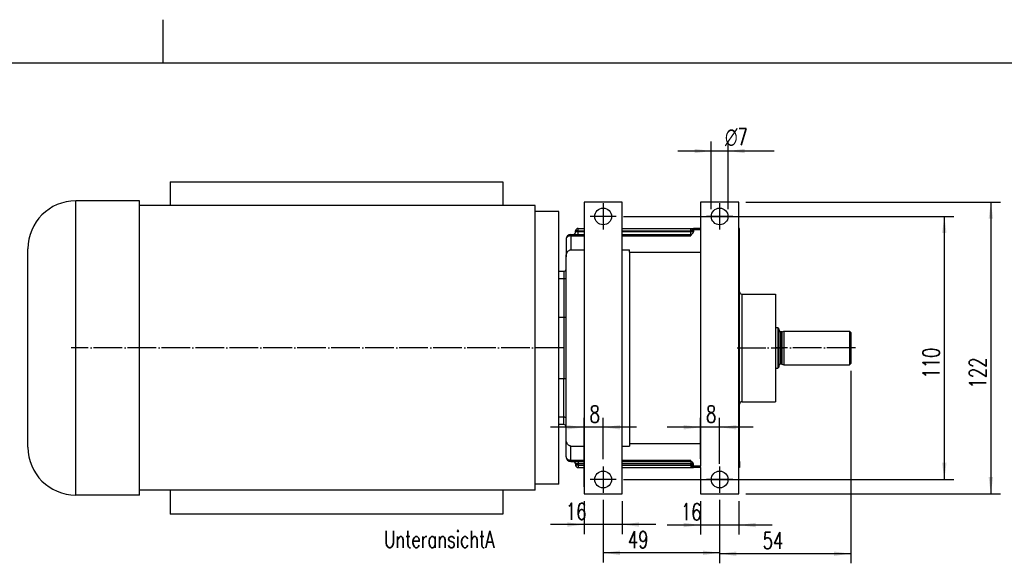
# Model space of a CAD drawing. Header units: inches. Extents: x 0 to 561, y 0 to 409.
# Tile 19 of 20: x 250 to 456, y 295 to 409. Entities that reach past the tile are written whole.
import ezdxf

# ---------------------------------------------------------------- set-up
doc = ezdxf.new("R2010")
doc.units = ezdxf.units.IN
doc.linetypes.add('DOT_CENTER', pattern=[14, 12, -1, 0, -1])
doc.layers.add('1', color=7, linetype='Continuous')
doc.styles.add('CONVERTER_11', font='txt.shx', dxfattribs={"width": 0.72})

# ---------------------------------------------------------------- blocks, each defined once
blk = doc.blocks.new('014_G239_G269_BF_B3_B14_Motor_Bgr_63_EEXDe_1_1__9', base_point=(503.5, 611.25))
at = {"color": 7, "linetype": 'Continuous'}
for p, q in [((563, 750.25), (563, 740.25)), ((563, 750.25), (702, 750.25)), ((702, 750.25), (702, 740.25)), ((550.09, 742.25), (523.5, 742.25)), ((550.09, 740.25), (550.09, 742.25)), ((752, 741.75), (736, 741.75)), ((736, 741.75), (736, 721.75)), ((752, 721.75), (752, 741.75)), ((784.7, 741.75), (784.7, 730.75)), ((800.7, 741.75), (784.7, 741.75)), ((800.7, 728.25), (800.7, 741.75)), ((550.09, 621.25), (550.09, 740.25)), ((715.5, 740.25), (550.09, 740.25)), ((715.5, 737.75), (715.5, 740.25)), ((715.5, 623.75), (715.5, 737.75)), ((725.5, 737.75), (715.5, 737.75)), ((725.5, 712.75), (725.5, 737.75)), ((732.5, 729.25), (732.5, 729.75)), ((733.5, 730.75), (736, 730.75)), ((752, 730.75), (780.7, 730.75)), ((780.7, 730.75), (781.7, 730.75)), ((781.7, 730.16), (781.7, 730.75)), ((784.7, 730.75), (781.7, 730.75)), ((781.7, 730.16), (781.7, 729.75)), ((781.7, 729.75), (781.7, 729.25)), ((784.7, 730.75), (784.7, 730.16)), ((784.7, 730.16), (784.7, 720.75)), ((801, 730.75), (800.7, 730.75)), ((801, 729.75), (801, 730.75)), ((801, 729.25), (801, 729.75)), ((801, 728.25), (801, 729.25)), ((728.5, 726.25), (728.5, 718.92)), ((730.5, 728.25), (731.5, 728.25)), ((731.5, 728.25), (733.5, 728.25)), ((733.5, 728.25), (736, 728.25)), ((752, 728.25), (780.69, 728.25)), ((780.69, 728.25), (780.69, 727.66)), ((780.69, 728.25), (780.7, 728.25)), ((800.7, 633.25), (800.7, 728.25)), ((801, 728.25), (800.7, 728.25)), ((801, 704.25), (801, 728.25)), ((503.5, 639.25), (503.5, 722.25)), ((730.5, 721.75), (736, 721.75)), ((736, 721.75), (736, 639.75)), ((752, 721.75), (755, 721.75)), ((752, 639.75), (752, 721.75)), ((755, 720.75), (755, 721.75)), ((755, 720.75), (755, 640.75)), ((755, 720.75), (784.7, 720.75)), ((784.7, 720.75), (784.7, 640.75)), ((728.5, 713.75), (728.5, 718.92)), ((727.5, 712.75), (725.5, 712.75)), ((725.5, 709.69), (725.5, 712.75)), ((728.5, 710.08), (728.5, 713.75)), ((725.5, 693.58), (725.5, 709.69)), ((728.5, 693.96), (728.5, 710.08)), ((801, 657.25), (801, 704.25)), ((802, 703.25), (816, 703.25)), ((816, 703.25), (816, 689.25)), ((725.5, 667.92), (725.5, 693.58)), ((728.5, 667.54), (728.5, 693.96)), ((816, 689.25), (817, 689.25)), ((816, 689.25), (816, 680.75)), ((817, 689.25), (817, 672.25)), ((817.5, 688.75), (817, 689.25)), ((817.5, 688.75), (817.5, 688.15)), ((817.5, 688.15), (817.5, 673.35)), ((818.75, 687.55), (818.1, 687.55)), ((818.75, 687.55), (819.5, 687.75)), ((818.75, 687.55), (818.75, 673.95)), ((819.5, 687.75), (847, 687.75)), ((819.5, 687.75), (819.5, 673.75)), ((847.5, 687.25), (847, 687.75)), ((847, 687.75), (847, 673.75)), ((847.5, 687.25), (847.5, 674.25)), ((816, 680.75), (816, 672.25)), ((816, 672.25), (817, 672.25)), ((816, 672.25), (816, 658.25)), ((817.5, 672.75), (817, 672.25)), ((817.5, 673.35), (817.5, 672.75)), ((818.75, 673.95), (818.1, 673.95)), ((818.75, 673.95), (819.5, 673.75)), ((819.5, 673.75), (847, 673.75)), ((847.5, 674.25), (847, 673.75)), ((725.5, 651.81), (725.5, 667.92)), ((728.5, 651.42), (728.5, 667.54)), ((801, 633.25), (801, 657.25)), ((802, 658.25), (816, 658.25)), ((725.5, 648.75), (725.5, 651.81)), ((728.5, 647.75), (728.5, 651.42)), ((727.5, 648.75), (725.5, 648.75)), ((725.5, 623.75), (725.5, 648.75)), ((728.5, 642.58), (728.5, 647.75)), ((728.5, 635.25), (728.5, 642.58)), ((730.5, 639.75), (736, 639.75)), ((736, 639.75), (736, 619.75)), ((752, 619.75), (752, 639.75)), ((752, 639.75), (755, 639.75)), ((755, 640.75), (784.7, 640.75)), ((755, 640.75), (755, 639.75)), ((784.7, 640.75), (784.7, 631.34)), ((730.5, 633.25), (731.5, 633.25)), ((731.5, 633.25), (733.5, 633.25)), ((732.5, 632.25), (732.5, 631.75)), ((733.5, 633.25), (736, 633.25)), ((733.5, 630.75), (736, 630.75)), ((752, 633.25), (780.69, 633.25)), ((752, 630.75), (780.7, 630.75)), ((780.69, 633.25), (780.69, 633.84)), ((780.69, 633.25), (780.7, 633.25)), ((780.7, 630.75), (781.7, 630.75)), ((781.7, 631.75), (781.7, 632.25)), ((781.7, 631.34), (781.7, 631.75)), ((781.7, 630.75), (781.7, 631.34)), ((784.7, 630.75), (781.7, 630.75)), ((784.7, 630.75), (784.7, 631.34)), ((784.7, 630.75), (784.7, 619.75)), ((801, 633.25), (800.7, 633.25)), ((800.7, 619.75), (800.7, 633.25)), ((801, 630.75), (800.7, 630.75)), ((801, 633.25), (801, 632.25)), ((801, 632.25), (801, 631.75)), ((801, 631.75), (801, 630.75)), ((725.5, 623.75), (715.5, 623.75)), ((715.5, 621.25), (715.5, 623.75)), ((550.09, 619.25), (523.5, 619.25)), ((550.09, 619.25), (550.09, 621.25)), ((715.5, 621.25), (550.09, 621.25)), ((563, 621.25), (563, 611.25)), ((702, 621.25), (702, 611.25)), ((736, 619.75), (752, 619.75)), ((784.7, 619.75), (800.7, 619.75)), ((702, 611.25), (563, 611.25))]:
    blk.add_line(p, q, dxfattribs=at)
at = {"color": 8, "linetype": 'Continuous'}
for p, q in [((523.5, 619.25), (523.5, 742.25)), ((733.5, 729.75), (732.5, 729.75)), ((733.5, 729.25), (732.5, 729.25)), ((733.5, 729.75), (733.5, 730.75)), ((733.5, 729.75), (736, 729.75)), ((733.5, 729.25), (733.5, 729.75)), ((736, 729.25), (733.5, 729.25)), ((733.5, 728.25), (733.5, 729.25)), ((752, 729.75), (780.7, 729.75)), ((780.7, 729.25), (752, 729.25)), ((780.7, 729.75), (780.7, 729.25)), ((781.7, 729.25), (780.7, 729.25)), ((780.7, 728.25), (780.7, 729.25)), ((784.7, 730.16), (781.7, 730.16)), ((801, 729.75), (800.7, 729.75)), ((800.7, 729.25), (801, 729.25)), ((730.5, 728.25), (730.5, 727.66)), ((730.5, 727.66), (730.5, 721.75)), ((730.5, 727.66), (736, 727.66)), ((752, 727.66), (780.69, 727.66)), ((727.5, 712.75), (727.5, 709.69)), ((727.5, 709.69), (725.5, 709.69)), ((727.5, 709.69), (727.5, 693.58)), ((802, 703.25), (802, 680.75)), ((725.5, 693.58), (727.5, 693.58)), ((727.5, 693.58), (727.5, 667.92)), ((818.1, 687.55), (818.1, 673.95)), ((802, 680.75), (802, 658.25)), ((725.5, 667.92), (727.5, 667.92)), ((727.5, 651.81), (727.5, 667.92)), ((727.5, 651.81), (725.5, 651.81)), ((727.5, 648.75), (727.5, 651.81)), ((730.5, 633.84), (730.5, 639.75)), ((730.5, 633.84), (730.5, 633.25)), ((730.5, 633.84), (736, 633.84)), ((733.5, 632.25), (732.5, 632.25)), ((733.5, 631.75), (732.5, 631.75)), ((733.5, 633.25), (733.5, 632.25)), ((736, 632.25), (733.5, 632.25)), ((733.5, 632.25), (733.5, 631.75)), ((733.5, 631.75), (736, 631.75)), ((733.5, 631.75), (733.5, 630.75)), ((752, 633.84), (780.69, 633.84)), ((780.7, 632.25), (752, 632.25)), ((752, 631.75), (780.7, 631.75)), ((780.7, 633.25), (780.7, 632.25)), ((781.7, 632.25), (780.7, 632.25)), ((780.7, 631.75), (780.7, 632.25)), ((784.7, 631.34), (781.7, 631.34)), ((800.7, 632.25), (801, 632.25)), ((801, 631.75), (800.7, 631.75))]:
    blk.add_line(p, q, dxfattribs=at)
at = {"color": 7, "linetype": 'Continuous'}
for centre in [(744, 735.75), (792.7, 735.75), (744, 625.75), (792.7, 625.75)]:
    blk.add_circle(centre, 3.5, dxfattribs=at)
for centre, radius, start, end in [((523.5, 722.25), 20, 90, 180), ((731.5, 729.25), 1, 270, 0), ((733.5, 729.75), 1, 90, 180), ((780.7, 729.25), 1, 270, 0), ((730.5, 726.25), 2, 90, 180), ((801, 729.25), 1, 252.5424, 270), ((727.5, 713.75), 1, 270, 0), ((802, 704.25), 1, 180, 270), ((818.1, 688.15), 0.6, 180, 270), ((818.1, 673.35), 0.6, 90, 180), ((802, 657.25), 1, 90, 180), ((727.5, 647.75), 1, 0, 90), ((523.5, 639.25), 20, 180, 270), ((730.5, 635.25), 2, 180, 270), ((731.5, 632.25), 1, 0, 90), ((733.5, 631.75), 1, 180, 270), ((780.7, 632.25), 1, 0, 90), ((801, 632.25), 1, 90, 107.4576)]:
    blk.add_arc(centre, radius, start, end, dxfattribs=at)
at = {"color": 8, "linetype": 'Continuous'}
for points, knots in [([(780.7, 730.46), (780.7, 730.49), (780.7, 730.57), (780.7, 730.65), (780.7, 730.71), (780.7, 730.74), (780.7, 730.75)], [0, 0, 0, 0, 0.112186, 0.2167728, 0.254833, 0.2928932, 0.2928932, 0.2928932, 0.2928932]), ([(780.7, 729.75), (780.7, 729.82), (780.7, 729.94), (780.7, 730.13), (780.7, 730.3), (780.7, 730.41), (780.7, 730.46)], [0, 0, 0, 0, 0.1950903, 0.3826835, 0.5690104, 0.7071068, 0.7071068, 0.7071068, 0.7071068]), ([(781.26, 730.31), (781.23, 730.31), (781.19, 730.32), (781.12, 730.35), (781.07, 730.38), (780.99, 730.42), (780.87, 730.45), (780.77, 730.46), (780.7, 730.46)], [0, 0, 0, 0, 0.0733537, 0.1406457, 0.2044728, 0.2780075, 0.3888494, 0.5861655, 0.5861655, 0.5861655, 0.5861655]), ([(781.41, 729.75), (781.36, 729.75), (781.25, 729.75), (781.08, 729.75), (780.89, 729.75), (780.77, 729.75), (780.7, 729.75)], [0, 0, 0, 0, 0.1515365, 0.3244233, 0.5120164, 0.7071068, 0.7071068, 0.7071068, 0.7071068]), ([(781.26, 730.31), (781.29, 730.34), (781.36, 730.41), (781.47, 730.52), (781.58, 730.63), (781.66, 730.71), (781.7, 730.75)], [0, 0, 0, 0, 0.1443208, 0.2886415, 0.4567164, 0.6247913, 0.6247913, 0.6247913, 0.6247913]), ([(781.26, 730.31), (781.28, 730.23), (781.34, 730.04), (781.38, 729.86), (781.41, 729.75)], [0, 0, 0, 0, 0.2493036, 0.5779301, 0.5779301, 0.5779301, 0.5779301]), ([(781.7, 729.75), (781.69, 729.75), (781.66, 729.75), (781.61, 729.75), (781.52, 729.75), (781.45, 729.75), (781.41, 729.75)], [0, 0, 0, 0, 0.0380602, 0.0761205, 0.1685304, 0.2928932, 0.2928932, 0.2928932, 0.2928932]), ([(730.5, 727.66), (730.33, 727.66), (729.99, 727.64), (729.5, 727.49), (729.09, 727.27), (728.76, 726.98), (728.54, 726.63), (728.51, 726.37), (728.5, 726.25)], [0, 0, 0, 0, 0.519876, 1.022502, 1.493759, 1.925971, 2.321264, 2.69358, 2.69358, 2.69358, 2.69358]), ([(727.5, 709.69), (727.59, 709.7), (727.75, 709.7), (727.99, 709.74), (728.2, 709.8), (728.36, 709.87), (728.47, 709.97), (728.49, 710.05), (728.5, 710.08)], [0, 0, 0, 0, 0.259158, 0.503444, 0.719564, 0.897706, 1.034697, 1.140903, 1.140903, 1.140903, 1.140903]), ([(727.5, 693.58), (727.59, 693.58), (727.75, 693.58), (727.99, 693.62), (728.2, 693.68), (728.36, 693.76), (728.47, 693.85), (728.49, 693.93), (728.5, 693.96)], [0, 0, 0, 0, 0.259158, 0.503444, 0.719564, 0.897706, 1.034697, 1.140903, 1.140903, 1.140903, 1.140903]), ([(728.5, 667.54), (728.49, 667.57), (728.47, 667.65), (728.36, 667.74), (728.2, 667.82), (727.99, 667.88), (727.75, 667.92), (727.59, 667.92), (727.5, 667.92)], [0, 0, 0, 0, 0.106206, 0.243197, 0.421339, 0.637459, 0.881746, 1.140903, 1.140903, 1.140903, 1.140903]), ([(728.5, 651.42), (728.49, 651.45), (728.47, 651.53), (728.36, 651.63), (728.2, 651.7), (727.99, 651.76), (727.75, 651.8), (727.59, 651.8), (727.5, 651.81)], [0, 0, 0, 0, 0.106206, 0.243197, 0.421339, 0.637459, 0.881746, 1.140903, 1.140903, 1.140903, 1.140903]), ([(728.5, 635.25), (728.51, 635.13), (728.54, 634.87), (728.76, 634.52), (729.09, 634.23), (729.5, 634.01), (729.99, 633.86), (730.33, 633.84), (730.5, 633.84)], [0, 0, 0, 0, 0.372315, 0.767609, 1.19982, 1.671077, 2.173704, 2.69358, 2.69358, 2.69358, 2.69358]), ([(780.7, 631.75), (780.7, 631.68), (780.7, 631.56), (780.7, 631.37), (780.7, 631.2), (780.7, 631.09), (780.7, 631.04)], [0, 0, 0, 0, 0.1950903, 0.3826835, 0.5562196, 0.7071068, 0.7071068, 0.7071068, 0.7071068]), ([(781.41, 631.75), (781.36, 631.75), (781.25, 631.75), (781.08, 631.75), (780.89, 631.75), (780.77, 631.75), (780.7, 631.75)], [0, 0, 0, 0, 0.1515365, 0.3244233, 0.5120164, 0.7071068, 0.7071068, 0.7071068, 0.7071068]), ([(781.26, 631.19), (781.23, 631.19), (781.19, 631.18), (781.12, 631.15), (781.07, 631.12), (780.99, 631.08), (780.87, 631.05), (780.77, 631.04), (780.7, 631.04)], [0, 0, 0, 0, 0.0733537, 0.1406457, 0.2044728, 0.2780075, 0.3888494, 0.5861655, 0.5861655, 0.5861655, 0.5861655]), ([(780.7, 631.04), (780.7, 631), (780.7, 630.93), (780.7, 630.85), (780.7, 630.79), (780.7, 630.76), (780.7, 630.75)], [0, 0, 0, 0, 0.1162729, 0.2167728, 0.254833, 0.2928932, 0.2928932, 0.2928932, 0.2928932]), ([(781.26, 631.19), (781.28, 631.27), (781.34, 631.46), (781.38, 631.64), (781.41, 631.75)], [0, 0, 0, 0, 0.2493036, 0.5779301, 0.5779301, 0.5779301, 0.5779301]), ([(781.26, 631.19), (781.29, 631.16), (781.36, 631.09), (781.47, 630.98), (781.58, 630.87), (781.66, 630.79), (781.7, 630.75)], [0, 0, 0, 0, 0.1443208, 0.2886415, 0.4567164, 0.6247913, 0.6247913, 0.6247913, 0.6247913]), ([(781.7, 631.75), (781.69, 631.75), (781.66, 631.75), (781.61, 631.75), (781.52, 631.75), (781.45, 631.75), (781.41, 631.75)], [0, 0, 0, 0, 0.0380602, 0.0761205, 0.1685304, 0.2928932, 0.2928932, 0.2928932, 0.2928932])]:
    blk.add_open_spline(points, degree=3, knots=knots, dxfattribs=at)
at = {"color": 7, "linetype": 'Continuous'}
for points, knots in [([(728.5, 718.92), (728.51, 719.17), (728.54, 719.65), (728.74, 720.33), (729.05, 720.92), (729.47, 721.38), (729.96, 721.69), (730.32, 721.73), (730.5, 721.75)], [0, 0, 0, 0, 0.735216, 1.446037, 2.112495, 2.723734, 3.282763, 3.809297, 3.809297, 3.809297, 3.809297]), ([(730.5, 639.75), (730.32, 639.77), (729.96, 639.81), (729.47, 640.12), (729.05, 640.58), (728.74, 641.17), (728.54, 641.85), (728.51, 642.33), (728.5, 642.58)], [0, 0, 0, 0, 0.526534, 1.085563, 1.696802, 2.36326, 3.074081, 3.809297, 3.809297, 3.809297, 3.809297])]:
    blk.add_open_spline(points, degree=3, knots=knots, dxfattribs=at)
at = {"layer": '1', "color": 2, "linetype": 'DOT_CENTER'}
for p, q in [((744, 741.25), (744, 730.25)), ((792.7, 741.25), (792.7, 730.25)), ((749.5, 735.75), (738.5, 735.75)), ((798.2, 735.75), (787.2, 735.75)), ((727.5, 680.75), (521.5, 680.75)), ((800, 680.75), (819.5, 680.75)), ((849.5, 680.75), (816.1, 680.75)), ((744, 631.25), (744, 620.25)), ((792.7, 631.25), (792.7, 620.25)), ((749.5, 625.75), (738.5, 625.75)), ((798.2, 625.75), (787.2, 625.75))]:
    blk.add_line(p, q, dxfattribs=at)
blk = doc.blocks.new('5222053330_00_G239_G269_BF_B3_B14_Motor_Bgr_63_EEXDe_1__10', base_point=(503.5, 611.25))
blk.add_blockref('014_G239_G269_BF_B3_B14_Motor_Bgr_63_EEXDe_1_1__9', (503.5, 611.25))
blk = doc.blocks.new('*D52')
at = {"layer": '1', "color": 2, "linetype": 'Continuous'}
for p, q in [((784.7, 634.34), (784.7, 651.6)), ((792.7, 632.25), (792.7, 651.6)), ((784.7, 647.6), (770.7, 647.6)), ((792.7, 647.6), (784.7, 647.6)), ((806.7, 647.6), (792.7, 647.6))]:
    blk.add_line(p, q, dxfattribs=at)
at = {"layer": '1', "color": 2}
for points in [[(777.7, 646.68), (777.7, 648.52), (784.7, 647.6)], [(799.7, 648.52), (799.7, 646.68), (792.7, 647.6)]]:
    blk.add_solid(points, dxfattribs=at)
at = {"layer": '1', "color": 3, "insert": (787.02, 649.6), "char_height": 7, "attachment_point": 7, "rotation": 0.0001, "line_spacing_factor": 0.60024, "style": 'CONVERTER_11'}
blk.add_mtext('8', dxfattribs=at)
blk = doc.blocks.new('*D53')
at = {"layer": '1', "color": 2, "linetype": 'Continuous'}
for p, q in [((784.7, 616.75), (784.7, 602.73)), ((800.7, 616.75), (800.7, 602.73)), ((784.7, 606.73), (770.7, 606.73)), ((800.7, 606.73), (784.7, 606.73)), ((814.7, 606.73), (800.7, 606.73))]:
    blk.add_line(p, q, dxfattribs=at)
at = {"layer": '1', "color": 2}
for points in [[(777.7, 605.81), (777.7, 607.65), (784.7, 606.73)], [(807.7, 607.65), (807.7, 605.81), (800.7, 606.73)]]:
    blk.add_solid(points, dxfattribs=at)
at = {"layer": '1', "color": 3, "insert": (776.51, 608.73), "char_height": 7, "attachment_point": 7, "rotation": 0.0001, "line_spacing_factor": 0.60024, "style": 'CONVERTER_11'}
blk.add_mtext('16', dxfattribs=at)
blk = doc.blocks.new('*D54')
at = {"layer": '1', "color": 2, "linetype": 'Continuous'}
for p, q in [((736, 622.75), (736, 651.6)), ((744, 634.25), (744, 651.6)), ((736, 647.6), (722, 647.6)), ((744, 647.6), (736, 647.6)), ((758, 647.6), (744, 647.6))]:
    blk.add_line(p, q, dxfattribs=at)
at = {"layer": '1', "color": 2}
for points in [[(729, 646.68), (729, 648.52), (736, 647.6)], [(751, 648.52), (751, 646.68), (744, 647.6)]]:
    blk.add_solid(points, dxfattribs=at)
at = {"layer": '1', "color": 3, "insert": (738.32, 649.6), "char_height": 7, "attachment_point": 7, "rotation": 0.0001, "line_spacing_factor": 0.60024, "style": 'CONVERTER_11'}
blk.add_mtext('8', dxfattribs=at)
blk = doc.blocks.new('*D55')
at = {"layer": '1', "color": 2, "linetype": 'Continuous'}
for p, q in [((736, 616.75), (736, 602.93)), ((752, 616.75), (752, 602.93)), ((736, 606.93), (722, 606.93)), ((752, 606.93), (736, 606.93)), ((766, 606.93), (752, 606.93))]:
    blk.add_line(p, q, dxfattribs=at)
at = {"layer": '1', "color": 2}
for points in [[(729, 606.01), (729, 607.86), (736, 606.93)], [(759, 607.86), (759, 606.01), (752, 606.93)]]:
    blk.add_solid(points, dxfattribs=at)
at = {"layer": '1', "color": 3, "insert": (728.41, 608.93), "char_height": 7, "attachment_point": 7, "rotation": 0.0001, "line_spacing_factor": 0.60024, "style": 'CONVERTER_11'}
blk.add_mtext('16', dxfattribs=at)
blk = doc.blocks.new('*D56')
at = {"layer": '1', "color": 2, "linetype": 'Continuous'}
for p, q in [((744, 617.25), (744, 591.11)), ((792.7, 617.25), (792.7, 591.11)), ((792.7, 595.11), (744, 595.11))]:
    blk.add_line(p, q, dxfattribs=at)
at = {"layer": '1', "color": 2}
for points in [[(751, 596.03), (751, 594.19), (744, 595.11)], [(785.7, 594.19), (785.7, 596.03), (792.7, 595.11)]]:
    blk.add_solid(points, dxfattribs=at)
at = {"layer": '1', "color": 3, "insert": (754.31, 597.11), "char_height": 7, "attachment_point": 7, "rotation": 0.0001, "line_spacing_factor": 0.60024, "style": 'CONVERTER_11'}
blk.add_mtext('49', dxfattribs=at)
blk = doc.blocks.new('*D57')
at = {"layer": '1', "color": 2, "linetype": 'Continuous'}
for p, q in [((847.5, 671.25), (847.5, 590.74)), ((792.7, 617.25), (792.7, 590.74)), ((847.5, 594.74), (792.7, 594.74))]:
    blk.add_line(p, q, dxfattribs=at)
at = {"layer": '1', "color": 2}
for points in [[(799.7, 595.66), (799.7, 593.81), (792.7, 594.74)], [(840.5, 593.81), (840.5, 595.66), (847.5, 594.74)]]:
    blk.add_solid(points, dxfattribs=at)
at = {"layer": '1', "color": 3, "insert": (810.67, 596.74), "char_height": 7, "attachment_point": 7, "rotation": 0.0001, "line_spacing_factor": 0.60024, "style": 'CONVERTER_11'}
blk.add_mtext('54', dxfattribs=at)
blk = doc.blocks.new('*D58')
at = {"layer": '1', "color": 2, "linetype": 'Continuous'}
for p, q in [((803.7, 741.75), (910.09, 741.75)), ((906.09, 741.75), (906.09, 619.75)), ((803.7, 619.75), (910.09, 619.75))]:
    blk.add_line(p, q, dxfattribs=at)
at = {"layer": '1', "color": 2}
for points in [[(907.01, 734.75), (905.17, 734.75), (906.09, 741.75)], [(905.17, 626.75), (907.01, 626.75), (906.09, 619.75)]]:
    blk.add_solid(points, dxfattribs=at)
at = {"layer": '1', "color": 3, "insert": (904.09, 663.81), "char_height": 7, "attachment_point": 7, "rotation": 90, "line_spacing_factor": 0.60024, "style": 'CONVERTER_11'}
blk.add_mtext('122', dxfattribs=at)
blk = doc.blocks.new('*D59')
at = {"layer": '1', "color": 2, "linetype": 'Continuous'}
for p, q in [((752.5, 735.75), (890.64, 735.75)), ((886.64, 735.75), (886.64, 625.75)), ((752.5, 625.75), (890.64, 625.75))]:
    blk.add_line(p, q, dxfattribs=at)
at = {"layer": '1', "color": 2}
for points in [[(887.56, 728.75), (885.71, 728.75), (886.64, 735.75)], [(885.71, 632.75), (887.56, 632.75), (886.64, 625.75)]]:
    blk.add_solid(points, dxfattribs=at)
at = {"layer": '1', "color": 3, "insert": (884.64, 667.94), "char_height": 7, "attachment_point": 7, "rotation": 90, "line_spacing_factor": 0.60024, "style": 'CONVERTER_11'}
blk.add_mtext('110', dxfattribs=at)
blk = doc.blocks.new('*D60')
at = {"layer": '1', "color": 2, "linetype": 'Continuous'}
for p, q in [((789.2, 738.75), (789.2, 767.09)), ((796.2, 738.75), (796.2, 767.09)), ((789.2, 763.09), (775.2, 763.09)), ((796.2, 763.09), (789.2, 763.09)), ((815.54, 763.09), (796.2, 763.09))]:
    blk.add_line(p, q, dxfattribs=at)
at = {"layer": '1', "color": 2}
for points in [[(782.2, 762.16), (782.2, 764.01), (789.2, 763.09)], [(803.2, 764.01), (803.2, 762.16), (796.2, 763.09)]]:
    blk.add_solid(points, dxfattribs=at)
at = {"layer": '1', "color": 3, "insert": (794.96, 765.09), "char_height": 7, "attachment_point": 7, "rotation": 0.0001, "line_spacing_factor": 0.60024, "style": 'CONVERTER_11'}
blk.add_mtext('\\C4;{\\Fgdt;n}\\C3;7', dxfattribs=at)
blk = doc.blocks.new('UnteransichtA_von_', base_point=(675.5, 680.75))
blk.add_blockref('5222053330_00_G239_G269_BF_B3_B14_Motor_Bgr_63_EEXDe_1__10', (503.5, 611.25))
at = {"layer": '1'}
for name in ['*D60', '*D58', '*D59', '*D57', '*D54', '*D52', '*D55', '*D53', '*D56']:
    blk.add_blockref(name, (0, 0), dxfattribs=at)
at = {"layer": '1', "color": 3, "insert": (675.5, 604.25), "char_height": 7, "attachment_point": 2, "line_spacing_factor": 1.320528, "style": 'CONVERTER_11'}
blk.add_mtext('UnteransichtA', dxfattribs=at)
blk = doc.blocks.new('_Rahmen_A2', base_point=(280, 204.5))
at = {"layer": '1', "color": 7, "linetype": 'Continuous'}
for p, q in [((280, 400), (280, 409)), ((0, 400), (560, 400))]:
    blk.add_line(p, q, dxfattribs=at)
blk = doc.blocks.new('1__13', base_point=(100190, 101900))
at = {"layer": '1'}
blk.add_blockref('_Rahmen_A2', (280, 204.5), dxfattribs=at)
blk = doc.blocks.new('1__14', base_point=(100190, 101900))
at = {"layer": '1'}
blk.add_blockref('1__13', (100190, 101900), dxfattribs=at)

msp = doc.modelspace()

# ---------------------------------------------------------------- block references
at = {"xscale": 0.5, "yscale": 0.5, "zscale": 0.5}
msp.add_blockref('UnteransichtA_von_', (337.75, 340.38), dxfattribs=at)
at = {"layer": '1'}
msp.add_blockref('1__14', (100190, 101900), dxfattribs=at)

doc.saveas('drawing.dxf')
